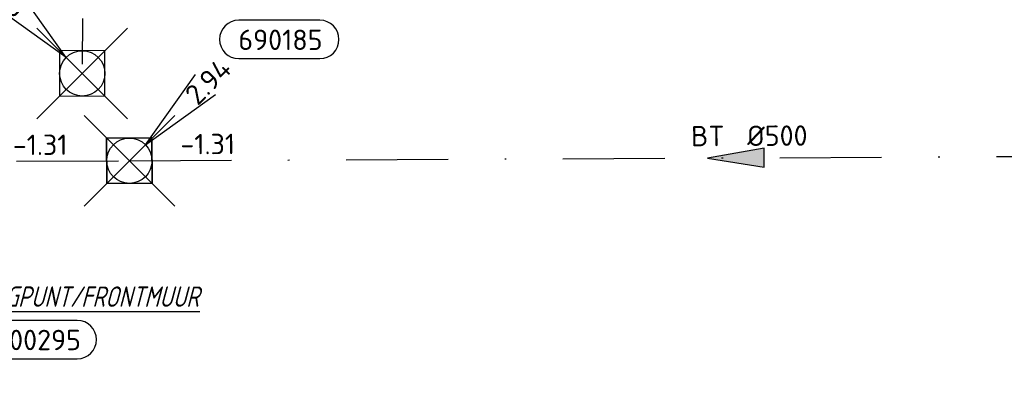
# Model space of a CAD drawing. Header units: metres. Extents: x 153343 to 157271, y 461673 to 467005.
# Tile 187 of 191: x 156825 to 156890, y 465184 to 465207. Entities that reach past the tile are written whole.
import ezdxf
from ezdxf.enums import TextEntityAlignment as Align

# ---------------------------------------------------------------- set-up
doc = ezdxf.new("R2010")
doc.units = ezdxf.units.M
doc.header["$LTSCALE"] = 0.75
doc.header["$PDMODE"] = 3
doc.header["$PDSIZE"] = 3
doc.linetypes.add('RI-HWA_PVC', pattern=[6.4, 4, -2.4])
doc.linetypes.add('RI-VWA_BETON', pattern=[19, 9, -5, 0, -5])
doc.layers.get('0').update_dxf_attribs({"lineweight": 25})
doc.layers.get('defpoints').update_dxf_attribs({"lineweight": 25})
for name, color, linetype in [('B-OI-RI-AANPIJLING', 1, 'Continuous'), ('B-OI-RI-HWA_PUTNUMMER-S @ 0.75', 151, 'Continuous'), ('B-OI-RI-HWA_TRANSPORTLEIDING_PVC_200-G', 151, 'RI-HWA_PVC'), ('B-OI-RI-VWA_PUTNUMMER-S @ 0.75', 33, 'Continuous'), ('B-OI-RI-VWA_TRANSPORTLEIDING_BETON_500-G', 33, 'RI-VWA_BETON')]:
    doc.layers.add(name, color=color, linetype=linetype)
for name, color, linetype, lineweight in [('B-OI-RI-HWA_RIOOLPUT_INSPECTIEPUT-S', 151, 'Continuous', 25), ('B-OI-RI-VWA_RIOOLPUT_INSPECTIEPUT_BETON-S', 33, 'Continuous', 25), ('B-OI-RI-VWA_STROOMRICHTING-S @ 0.75', 33, 'Continuous', 25), ('N-OI-RI-BIJZONDERDERHEDEN-T18', 134, 'Continuous', 18)]:
    doc.layers.add(name, color=color, linetype=linetype, lineweight=lineweight)
doc.layers.add('inspectieput', color=7, linetype='Continuous', plot=False)
doc.styles.add('NLCS-ISO', font='isocpeur.ttf')
doc.styles.add('NLCS-ISO-M750-T18_CURSIEF', font='NLCS-ISO.ttf', dxfattribs={"oblique": 15, "height": 1.35})

# ---------------------------------------------------------------- blocks, each defined once
blk = doc.blocks.new('*U1950')
at = {"ltscale": 0.1}
blk.add_hatch(color=256, dxfattribs=at).paths.add_polyline_path([(-2.5, 0), (2.5, -0.833), (2.5, 0.833)])
at = {"ltscale": 0.1, "flags": 128}
blk.add_lwpolyline([(-2.5, 0), (2.5, -0.833), (2.5, 0.833)], close=True, dxfattribs=at)
at = {"ltscale": 0.1, "style": 'NLCS-ISO'}
for tag, p in [('MAT', (-1, 0.5)), ('BOBL', (-44.196, 0))]:
    blk.add_attdef(tag, text='', height=1.8, dxfattribs=at).set_placement(p, align=Align.BOTTOM_RIGHT)
for tag, p in [('DIA', (1, 0.5)), ('BOBR', (43.25, -0.022))]:
    blk.add_attdef(tag, text='', height=1.8, dxfattribs=at).set_placement(p, align=Align.BOTTOM_LEFT)
at = {"layer": 'defpoints', "ltscale": 0.1, "style": 'NLCS-ISO', "flags": 1}
blk.add_attdef('JVA', text='', height=1.8, dxfattribs=at).set_placement((0, -1), align=Align.TOP_CENTER)
blk = doc.blocks.new('*U1951')
at = {"ltscale": 0.1}
blk.add_hatch(color=256, dxfattribs=at).paths.add_polyline_path([(-2.5, 0), (2.5, -0.833), (2.5, 0.833)])
at = {"ltscale": 0.1, "flags": 128}
blk.add_lwpolyline([(-2.5, 0), (2.5, -0.833), (2.5, 0.833)], close=True, dxfattribs=at)
at = {"ltscale": 0.1, "style": 'NLCS-ISO'}
for tag, p in [('MAT', (-1, 0.5)), ('BOBL', (-14.776, 0))]:
    blk.add_attdef(tag, text='', height=1.8, dxfattribs=at).set_placement(p, align=Align.BOTTOM_RIGHT)
for tag, p in [('DIA', (1, 0.5)), ('BOBR', (13.83, -0.001))]:
    blk.add_attdef(tag, text='', height=1.8, dxfattribs=at).set_placement(p, align=Align.BOTTOM_LEFT)
at = {"layer": 'defpoints', "ltscale": 0.1, "style": 'NLCS-ISO', "flags": 1}
blk.add_attdef('JVA', text='', height=1.8, dxfattribs=at).set_placement((0, -1), align=Align.TOP_CENTER)
blk = doc.blocks.new('*U1079')
for q in [(8.463, 4.493), (9.337, 2.151)]:
    blk.add_line((1.874, 0.699), q)
blk.add_lwpolyline([(22.043, 4.663), (14.885, 4.663, 1), (14.885, 1.279), (22.043, 1.279, 1)], format="xyb", close=True)
at = {"ltscale": 0.1, "style": 'NLCS-ISO'}
blk.add_attdef('PUTHGT', text='', height=1.8, rotation=20.46877, dxfattribs=at).set_placement((7.155, 2.701), align=Align.MIDDLE_LEFT)
blk.add_attdef('PUTNR', text='', height=1.8, dxfattribs=at).set_placement((18.566, 2.939), align=Align.MIDDLE_CENTER)
blk = doc.blocks.new('B-SRI-PUT_HWA-SO')
at = {"lineweight": -3, "flags": 128}
blk.add_lwpolyline([(-2, -2), (2, -2), (2, 2), (-2, 2)], close=True, dxfattribs=at)
at = {"lineweight": -3}
blk.add_circle((0, 0), 2, dxfattribs=at)
blk = doc.blocks.new('*U255')
for q in [(-5.834, 7.601), (-7.601, 5.834)]:
    blk.add_line((-1.414, 1.414), q)
blk.add_lwpolyline([(-16.81, 12.391), (-9.652, 12.391, -1), (-9.652, 9.007), (-16.81, 9.007, -1)], format="xyb", close=True)
at = {"ltscale": 0.1, "style": 'NLCS-ISO'}
blk.add_attdef('PUTNR', text='', height=1.8, dxfattribs=at).set_placement((-13.333, 10.667), align=Align.MIDDLE_CENTER)
blk.add_attdef('PUTHGT', text='', height=1.8, rotation=315, dxfattribs=at).set_placement((-8.443, 8.482), align=Align.MIDDLE_LEFT)
blk = doc.blocks.new('*U43')
for q in [(5.834, 7.601), (7.601, 5.834)]:
    blk.add_line((1.414, 1.414), q)
blk.add_lwpolyline([(16.81, 12.391), (9.652, 12.391, 1), (9.652, 9.007), (16.81, 9.007, 1)], format="xyb", close=True)
at = {"ltscale": 0.1, "style": 'NLCS-ISO'}
blk.add_attdef('PUTHGT', text='', height=1.8, rotation=45, dxfattribs=at).set_placement((5.388, 5.428), align=Align.MIDDLE_LEFT)
blk.add_attdef('PUTNR', text='', height=1.8, dxfattribs=at).set_placement((13.333, 10.667), align=Align.MIDDLE_CENTER)
blk = doc.blocks.new('B-SRI-PUT_VWA-SO')
at = {"flags": 128}
blk.add_lwpolyline([(-2, 2), (2, 2), (2, -2), (-2, -2)], close=True, dxfattribs=at)
at = {"lineweight": -3, "flags": 128}
blk.add_lwpolyline([(2, -2), (2, 2), (-2, 2), (-2, -2)], close=True, dxfattribs=at)
at = {"lineweight": -3}
blk.add_circle((0, 0), 2, dxfattribs=at)

msp = doc.modelspace()

# ---------------------------------------------------------------- linework, layer by layer
at = {"layer": 'B-OI-RI-AANPIJLING', "transparency": 33554610, "flags": 128}
msp.add_lwpolyline([(156811.8, 465184), (156813.504, 465185.899), (156812.624, 465186.415), (156811.8, 465184), (156812.771, 465186.329), (156812.917, 465186.243), (156811.8, 465184), (156813.211, 465186.071), (156813.357, 465185.985), (156811.8, 465184), (156814.194, 465188.084), (156836.453, 465188.084)], dxfattribs=at)
at = {"layer": 'B-OI-RI-HWA_TRANSPORTLEIDING_PVC_200-G', "transparency": 33554610}
msp.add_line((156828.91, 465289.06), (156828.66, 465203.84), dxfattribs=at)
at = {"layer": 'B-OI-RI-VWA_TRANSPORTLEIDING_BETON_500-G', "transparency": 33554610}
for p, q in [((156831.78, 465198.06), (156912.08, 465198.44)), ((156795.61, 465197.91), (156831.78, 465198.06))]:
    msp.add_line(p, q, dxfattribs=at)
at = {"layer": 'inspectieput', "color": 0, "transparency": 33554610}
for p in [(156828.66, 465203.84), (156831.78, 465198.06)]:
    msp.add_point(p, dxfattribs=at)

# ---------------------------------------------------------------- block references
at = {"layer": 'B-OI-RI-HWA_PUTNUMMER-S @ 0.75', "color": 0, "transparency": 33554610, "xscale": 0.75, "yscale": 0.75, "zscale": 0.75}
for name, p, values in [('*U255', (156828.66, 465203.84), {'PUTNR': '700229', 'PUTHGT': '2.95'}), ('*U1079', (156811.8, 465184), {'PUTNR': '700295', 'PUTHGT': '2.00'})]:
    msp.add_blockref(name, p, dxfattribs=at).add_auto_attribs(values)
at = {"layer": 'B-OI-RI-HWA_RIOOLPUT_INSPECTIEPUT-S', "transparency": 33554610, "xscale": 0.7499999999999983, "yscale": 0.7499999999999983, "zscale": 0.7499999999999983, "rotation": 89.83191851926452}
msp.add_blockref('B-SRI-PUT_HWA-SO', (156828.66, 465203.84), dxfattribs=at)
at = {"layer": 'B-OI-RI-VWA_PUTNUMMER-S @ 0.75', "color": 0, "transparency": 33554610, "xscale": 0.75, "yscale": 0.75, "zscale": 0.75}
msp.add_blockref('*U43', (156831.78, 465198.06), dxfattribs=at).add_auto_attribs({'PUTNR': '690185', 'PUTHGT': '2.94'})
at = {"layer": 'B-OI-RI-VWA_RIOOLPUT_INSPECTIEPUT_BETON-S', "transparency": 33554610, "xscale": 0.75, "yscale": 0.75, "zscale": 0.75, "rotation": 0.2711361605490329}
msp.add_blockref('B-SRI-PUT_VWA-SO', (156831.78, 465198.06), dxfattribs=at)
at = {"layer": 'B-OI-RI-VWA_STROOMRICHTING-S @ 0.75', "color": 0, "transparency": 33554610, "xscale": 0.75, "yscale": 0.75, "zscale": 0.75}
for name, p, rotation, values in [('*U1951', (156813.695, 465197.985), 0.237609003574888, {'MAT': 'BT', 'DIA': '%%c500', 'BOBL': '-1.33', 'BOBR': '-1.31'}), ('*U1950', (156871.93, 465198.25), 0.271136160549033, {'MAT': 'BT', 'DIA': '%%c500', 'BOBL': '-1.31', 'BOBR': '-1.04'})]:
    msp.add_blockref(name, p, dxfattribs=dict(at, rotation=rotation)).add_auto_attribs(values)

# ---------------------------------------------------------------- texts
at = {"layer": 'N-OI-RI-BIJZONDERDERHEDEN-T18', "transparency": 33554610, "style": 'NLCS-ISO-M750-T18_CURSIEF', "oblique": 15, "width": 0.8}
msp.add_text('RWA LOZINGPUNT/FRONTMUUR', height=1.35, dxfattribs=at).set_placement((156816.295, 465188.396))

doc.saveas('drawing.dxf')
